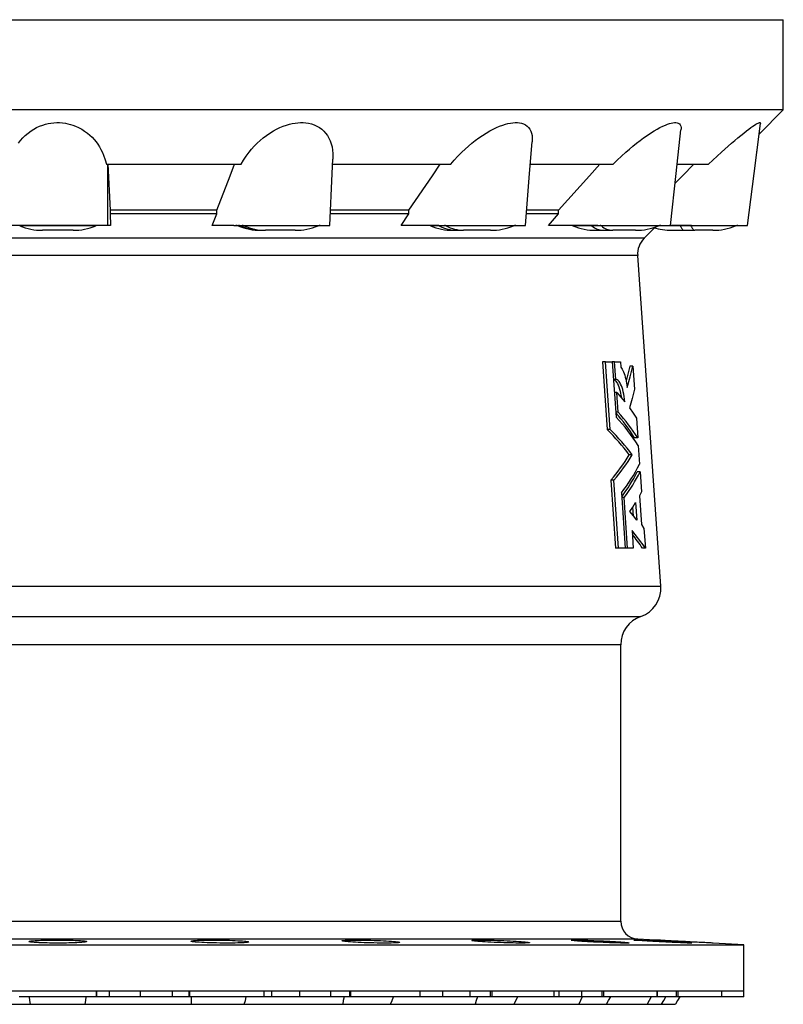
# Model space of a CAD drawing. Extents: x -1282 to 1081, y -526 to 1789.
# Tile 2 of 5: x -818 to -306, y -162 to 499. Entities that reach past the tile are written whole.
import ezdxf

# ---------------------------------------------------------------- set-up
doc = ezdxf.new("R2010")
doc.units = 0
doc.layers.get('0').update_dxf_attribs({"linetype": 'CONTINUOUS'})

msp = doc.modelspace()

# ---------------------------------------------------------------- linework, layer by layer
at = {"color": 7, "linetype": 'CONTINUOUS'}
for p, q in [((-1279.15, 498.6), (-306.15, 498.6)), ((-306.15, 438.1), (-306.15, 498.6)), ((-306.15, 438.1), (-1279.15, 438.1)), ((-322.41, 421.84), (-306.15, 438.1)), ((-760.08, 401.6), (-669.76, 401.6)), ((-759.16, 360.65), (-759.14, 401.6)), ((-759, 401.6), (-757.56, 370.75)), ((-608.34, 401.6), (-529.11, 401.6)), ((-475.71, 401.6), (-420.25, 401.6)), ((-377.3, 401.6), (-356.31, 401.6)), ((-757.56, 370.75), (-757.57, 368.27)), ((-686.09, 370.75), (-757.56, 370.75)), ((-686.08, 368.27), (-686.09, 370.75)), ((-557.29, 370.75), (-609.67, 370.75)), ((-557.27, 368.27), (-557.29, 370.75)), ((-456.87, 370.75), (-478.25, 370.75)), ((-456.86, 368.27), (-456.87, 370.75)), ((-757.57, 368.27), (-757.22, 360.65)), ((-686.08, 368.27), (-757.57, 368.27)), ((-689.04, 360.65), (-686.08, 368.27)), ((-557.27, 368.27), (-609.78, 368.27)), ((-562.48, 360.65), (-557.27, 368.27)), ((-456.86, 368.27), (-478.45, 368.27)), ((-463.69, 360.65), (-456.86, 368.27)), ((-759.16, 360.65), (-826.15, 360.65)), ((-782.42, 357.31), (-802.89, 357.31)), ((-757.22, 360.65), (-759.16, 360.65)), ((-674.53, 360.65), (-689.04, 360.65)), ((-674.53, 360.65), (-610.15, 360.65)), ((-656.38, 357.31), (-655.76, 357.31)), ((-655.76, 357.31), (-653.28, 357.31)), ((-633.43, 357.31), (-653.28, 357.31)), ((-537.17, 360.65), (-562.48, 360.65)), ((-537.17, 360.65), (-479.12, 360.65)), ((-527.53, 357.31), (-525.14, 357.31)), ((-525.14, 357.31), (-520.48, 357.31)), ((-502.4, 357.31), (-520.48, 357.31)), ((-430.62, 360.65), (-463.69, 360.65)), ((-431.9, 357.31), (-426.79, 357.31)), ((-430.62, 360.65), (-381.86, 360.65)), ((-426.79, 357.31), (-420.51, 357.31)), ((-405.16, 357.31), (-420.51, 357.31)), ((-399.44, 351.98), (-392.45, 358.98)), ((-367.73, 360.65), (-381.82, 360.65)), ((-381.02, 357.31), (-372.56, 357.31)), ((-372.56, 357.31), (-365.42, 357.31)), ((-367.73, 360.65), (-330.11, 360.65)), ((-353.41, 357.31), (-365.42, 357.31)), ((-388.29, 118.54), (-403.8, 340.33)), ((-427.4, 269.15), (-424.19, 223.61)), ((-425.38, 269.15), (-427.4, 269.15)), ((-422.18, 223.61), (-425.38, 269.15)), ((-425.38, 269.15), (-420.87, 269.15)), ((-420.87, 269.15), (-418.28, 232.08)), ((-419.24, 269.15), (-420.87, 269.15)), ((-419.24, 269.15), (-415.42, 269.15)), ((-418.41, 257.24), (-419.24, 269.15)), ((-415.42, 269.15), (-415.17, 265.58)), ((-407.07, 266.17), (-409.05, 266.17)), ((-407.07, 266.17), (-406, 250.71)), ((-418.41, 257.24), (-420.04, 257.24)), ((-417.81, 248.62), (-419.44, 248.62)), ((-416.88, 235.28), (-417.81, 248.62)), ((-416.88, 235.28), (-418.5, 235.28)), ((-404.67, 231.35), (-403.75, 218.01)), ((-422.18, 223.61), (-424.19, 223.61)), ((-403.75, 218.01), (-405.73, 218.01)), ((-403.39, 212.87), (-402.54, 200.42)), ((-407.43, 206.65), (-409.42, 206.65)), ((-402.18, 195.28), (-404.16, 195.28)), ((-402.18, 195.28), (-401.26, 181.94)), ((-421.81, 189.68), (-418.6, 144.15)), ((-419.79, 189.68), (-421.81, 189.68)), ((-416.59, 144.15), (-419.79, 189.68)), ((-414.72, 181.22), (-412.13, 144.15)), ((-401.26, 181.94), (-402.62, 179.28)), ((-402.62, 179.28), (-401.28, 159.89)), ((-412.88, 178.01), (-414.5, 178.01)), ((-410.52, 144.15), (-412.88, 178.01)), ((-406.58, 165.63), (-407.01, 171.83)), ((-405.22, 174.67), (-404.41, 162.96)), ((-401.28, 159.89), (-399.57, 157.38)), ((-407.55, 155.86), (-406.74, 144.15)), ((-399.57, 157.38), (-398.65, 144.15)), ((-416.59, 144.15), (-418.6, 144.15)), ((-412.13, 144.15), (-416.59, 144.15)), ((-410.52, 144.15), (-412.13, 144.15)), ((-406.74, 144.15), (-410.52, 144.15)), ((-398.65, 144.15), (-400.63, 144.15)), ((-415.15, -106.14), (-415.15, 79.35)), ((-392.02, -118.74), (-403.78, -118.12)), ((-1252.65, -121.85), (-332.65, -121.85)), ((-332.65, -121.85), (-353.28, -120.77)), ((-332.65, -152.85), (-332.65, -121.85)), ((-911.71, -152.85), (-792.65, -152.85)), ((-766.87, -156.85), (-818.44, -156.85)), ((-792.65, -152.85), (-673.6, -152.85)), ((-766.68, -156.85), (-766.87, -156.85)), ((-758.19, -156.85), (-766.68, -156.85)), ((-737.36, -156.85), (-758.19, -156.85)), ((-737.36, -152.85), (-737.36, -156.85)), ((-715.87, -156.85), (-737.36, -156.85)), ((-704.86, -156.85), (-715.87, -156.85)), ((-704.38, -156.85), (-704.86, -156.85)), ((-654.33, -156.85), (-704.38, -156.85)), ((-673.6, -152.85), (-562.65, -152.85)), ((-654.33, -156.85), (-654.33, -152.85)), ((-649.29, -156.85), (-654.33, -156.85)), ((-630.54, -156.85), (-649.29, -156.85)), ((-630.54, -152.85), (-630.54, -156.85)), ((-609.85, -156.85), (-630.54, -156.85)), ((-597.08, -156.85), (-609.85, -156.85)), ((-596.33, -156.85), (-597.08, -156.85)), ((-549.65, -156.85), (-596.33, -156.85)), ((-562.65, -152.85), (-467.38, -152.85)), ((-549.65, -156.85), (-549.65, -152.85)), ((-534.77, -156.85), (-549.65, -156.85)), ((-534.77, -152.85), (-534.77, -156.85)), ((-516.29, -156.85), (-534.77, -156.85)), ((-502.62, -156.85), (-516.29, -156.85)), ((-501.66, -156.85), (-502.62, -156.85)), ((-459.77, -156.85), (-501.66, -156.85)), ((-467.38, -152.85), (-394.28, -152.85)), ((-459.77, -156.85), (-459.77, -152.85)), ((-456.58, -156.85), (-459.77, -156.85)), ((-456.58, -152.85), (-456.58, -156.85)), ((-441.57, -156.85), (-456.58, -156.85)), ((-427.93, -156.85), (-441.57, -156.85)), ((-426.82, -156.85), (-427.93, -156.85)), ((-390.8, -156.85), (-426.82, -156.85)), ((-394.28, -152.85), (-348.33, -152.85)), ((-390.8, -156.85), (-390.8, -152.85)), ((-390.77, -156.85), (-390.8, -156.85)), ((-378.1, -156.85), (-390.77, -156.85)), ((-376.91, -156.85), (-378.1, -156.85)), ((-347.44, -156.85), (-376.91, -156.85)), ((-348.33, -152.85), (-332.65, -152.85)), ((-347.44, -156.85), (-347.44, -152.85)), ((-332.65, -156.85), (-347.44, -156.85)), ((-332.65, -156.85), (-332.65, -152.85)), ((-882, -161.85), (-811.14, -161.85)), ((-811.14, -161.85), (-774.17, -161.85)), ((-774.17, -161.85), (-703.31, -161.85)), ((-703.31, -161.85), (-667.59, -161.85)), ((-667.59, -161.85), (-601.56, -161.85)), ((-601.56, -161.85), (-569.54, -161.85)), ((-569.54, -161.85), (-512.84, -161.85)), ((-512.84, -161.85), (-486.7, -161.85)), ((-486.7, -161.85), (-443.19, -161.85)), ((-443.19, -161.85), (-424.7, -161.85)), ((-424.7, -161.85), (-397.35, -161.85)), ((-397.35, -161.85), (-387.78, -161.85)), ((-387.78, -161.85), (-378.45, -161.85))]:
    msp.add_line(p, q, dxfattribs=at)
at = {"color": 8, "linetype": 'CONTINUOUS'}
for p, q in [((-767.13, 360.34), (-818.17, 360.34)), ((-670.12, 360.34), (-671.66, 360.34)), ((-667.64, 360.34), (-670.12, 360.34)), ((-618.14, 360.34), (-667.64, 360.34)), ((-536.85, 360.34), (-542.82, 360.34)), ((-532.19, 360.34), (-536.85, 360.34)), ((-487.12, 360.34), (-532.19, 360.34)), ((-434.43, 360.34), (-447.19, 360.34)), ((-428.15, 360.34), (-434.43, 360.34)), ((-389.87, 360.34), (-428.15, 360.34)), ((-375.22, 360.34), (-389.87, 360.34)), ((-368.08, 360.34), (-375.22, 360.34)), ((-338.13, 360.34), (-368.08, 360.34)), ((-399.44, 351.98), (-1185.86, 351.98)), ((-403.8, 340.33), (-1181.51, 340.33)), ((-1197.01, 118.54), (-388.29, 118.54)), ((-1183.61, 98.25), (-401.7, 98.25)), ((-415.15, 79.35), (-1170.15, 79.35)), ((-1170.15, -106.14), (-415.15, -106.14)), ((-403.78, -118.12), (-1181.53, -118.12)), ((-766.87, -152.85), (-766.87, -156.85)), ((-766.68, -152.85), (-766.68, -156.85)), ((-758.19, -152.85), (-758.19, -156.85)), ((-715.87, -152.85), (-715.87, -156.85)), ((-704.86, -152.85), (-704.86, -156.85)), ((-704.38, -152.85), (-704.38, -156.85)), ((-649.29, -152.85), (-649.29, -156.85)), ((-609.85, -152.85), (-609.85, -156.85)), ((-597.08, -152.85), (-597.08, -156.85)), ((-596.33, -152.85), (-596.33, -156.85)), ((-516.29, -152.85), (-516.29, -156.85)), ((-502.62, -152.85), (-502.62, -156.85)), ((-501.66, -152.85), (-501.66, -156.85)), ((-441.57, -152.85), (-441.57, -156.85)), ((-427.93, -152.85), (-427.93, -156.85)), ((-426.82, -152.85), (-426.82, -156.85)), ((-390.77, -152.85), (-390.77, -156.85)), ((-378.1, -152.85), (-378.1, -156.85)), ((-376.91, -152.85), (-376.91, -156.85))]:
    msp.add_line(p, q, dxfattribs=at)
at = {"color": 7, "linetype": 'CONTINUOUS', "flags": 128}
for points in [[(-819.06, 415.68), (-817.6, 417.58), (-816.09, 419.3), (-814.42, 420.95), (-812.56, 422.54), (-810.53, 424.04), (-808.76, 425.16), (-806.88, 426.18), (-804.83, 427.13), (-802.66, 427.94), (-800.92, 428.47), (-799.12, 428.9), (-797.22, 429.24), (-795.29, 429.46), (-793.38, 429.56), (-791.47, 429.55), (-789.51, 429.41), (-787.57, 429.16), (-785.83, 428.82), (-784.13, 428.4), (-782.45, 427.87), (-780.82, 427.27), (-778.64, 426.29), (-776.59, 425.18), (-774.62, 423.93), (-772.79, 422.58), (-771.17, 421.21), (-769.67, 419.77), (-768.29, 418.28), (-766.99, 416.69), (-765.81, 415.06), (-764.73, 413.39), (-763.67, 411.51), (-762.73, 409.6), (-761.9, 407.65), (-760.87, 404.65), (-760.08, 401.6)], [(-669.76, 401.6), (-668.14, 404.35), (-666.34, 407.06), (-664.36, 409.73), (-662.69, 411.76), (-660.9, 413.75), (-658.99, 415.69), (-656.95, 417.58), (-654.89, 419.31), (-652.71, 420.98), (-650.4, 422.56), (-647.99, 424.04), (-645.89, 425.17), (-643.72, 426.21), (-641.47, 427.14), (-639.18, 427.94), (-637.32, 428.47), (-635.45, 428.91), (-633.56, 429.24), (-631.69, 429.46), (-629.84, 429.56), (-628.02, 429.54), (-626.25, 429.41), (-624.55, 429.16), (-622.53, 428.68), (-620.64, 428.05), (-618.9, 427.27), (-617.18, 426.28), (-615.64, 425.15), (-614.26, 423.91), (-613.05, 422.58), (-611.82, 420.91), (-610.78, 419.14), (-609.94, 417.28), (-609.27, 415.36), (-608.76, 413.39), (-608.38, 411.11), (-608.17, 408.79), (-608.13, 406.42), (-608.2, 405.06)], [(-529.11, 401.6), (-526.77, 404.35), (-524.29, 407.06), (-521.67, 409.73), (-519.55, 411.76), (-517.34, 413.75), (-515.04, 415.69), (-512.67, 417.58), (-510.33, 419.31), (-507.91, 420.98), (-505.43, 422.56), (-502.89, 424.04), (-500.75, 425.17), (-498.57, 426.21), (-496.38, 427.14), (-494.2, 427.94), (-492.49, 428.47), (-490.79, 428.91), (-489.12, 429.24), (-487.51, 429.46), (-485.96, 429.56), (-484.49, 429.54), (-483.1, 429.41), (-481.81, 429.16), (-480.35, 428.68), (-479.05, 428.05), (-477.93, 427.27), (-476.91, 426.28), (-476.09, 425.15), (-475.44, 423.91), (-474.97, 422.58), (-474.6, 420.91), (-474.44, 419.14), (-474.46, 417.28), (-474.52, 416.64)], [(-420.25, 401.6), (-417.47, 404.35), (-414.61, 407.06), (-411.67, 409.73), (-409.35, 411.76), (-406.99, 413.75), (-404.58, 415.69), (-402.16, 417.58), (-399.82, 419.31), (-397.46, 420.98), (-395.09, 422.56), (-392.74, 424.04), (-390.81, 425.17), (-388.9, 426.21), (-387.03, 427.14), (-385.23, 427.94), (-383.85, 428.47), (-382.53, 428.91), (-381.29, 429.24), (-380.14, 429.46), (-379.08, 429.56), (-378.12, 429.54), (-377.28, 429.41), (-376.56, 429.16), (-375.83, 428.68), (-375.28, 428.05), (-374.92, 427.27), (-374.73, 426.28), (-374.72, 425.15), (-374.78, 424.74)], [(-356.31, 401.6), (-353.42, 404.35), (-350.53, 407.06), (-347.62, 409.73), (-345.38, 411.76), (-343.15, 413.75), (-340.93, 415.69), (-338.74, 417.58), (-336.69, 419.31), (-334.67, 420.98), (-332.71, 422.56), (-330.83, 424.04), (-329.34, 425.17), (-327.92, 426.21), (-326.6, 427.14), (-325.39, 427.94), (-324.53, 428.47), (-323.75, 428.91), (-323.08, 429.24), (-322.52, 429.46), (-322.07, 429.56), (-321.76, 429.54), (-321.56, 429.41), (-321.49, 429.16), (-321.52, 429.01)], [(-381.85, 360.65), (-378.01, 395.37), (-374.76, 424.74)], [(-330.11, 360.65), (-325.74, 395.37), (-321.5, 429)], [(-479.1, 360.65), (-476.25, 395.37), (-474.5, 416.64)], [(-330.11, 360.65), (-325.74, 395.37), (-322.41, 421.85)], [(-610.12, 360.65), (-608.61, 395.37), (-608.19, 405.06)], [(-686.09, 370.75), (-677.12, 393.9), (-674.13, 401.6)], [(-557.29, 370.75), (-541.48, 393.9), (-536.23, 401.6)], [(-456.87, 370.75), (-436.14, 393.9), (-429.26, 401.6)], [(-378.72, 388.99), (-373.8, 393.9), (-366.11, 401.6)], [(-415.17, 265.58), (-414.69, 264.95), (-414.23, 264.21), (-413.76, 263.33), (-413.32, 262.34), (-412.91, 261.27), (-412.52, 260.11), (-412.15, 258.82), (-411.81, 257.45), (-411.53, 256.16), (-411.28, 254.82), (-411.05, 253.41), (-410.84, 251.96)], [(-409.05, 266.17), (-410.83, 259.06), (-411.56, 256.38)], [(-410.84, 251.96), (-408.85, 259.06), (-407.07, 266.17)], [(-420.04, 257.17), (-419.74, 257.11), (-419.07, 256.73), (-418.49, 256.18), (-417.92, 255.45), (-417.38, 254.54), (-416.87, 253.46), (-416.39, 252.23), (-415.95, 250.86), (-415.56, 249.38), (-415.22, 247.8), (-414.93, 246.14), (-414.79, 245.11)], [(-412.49, 242.32), (-412.66, 244.05), (-412.88, 245.76), (-413.16, 247.41), (-413.48, 248.99), (-413.86, 250.48), (-414.27, 251.85), (-414.73, 253.11), (-415.22, 254.22), (-415.75, 255.17), (-416.3, 255.96), (-416.87, 256.57), (-417.46, 256.98), (-417.93, 257.18), (-418.41, 257.24)], [(-417.81, 248.62), (-415.08, 245.47), (-412.49, 242.32)], [(-406, 250.71), (-407.56, 244.42), (-409.29, 238.14)], [(-409.29, 238.14), (-406.9, 234.75), (-404.67, 231.35)], [(-409.1, 168.64), (-407.09, 171.66), (-405.22, 174.67)], [(-404.41, 162.96), (-406.69, 165.8), (-409.1, 168.64)], [(-806.37, -119.05), (-805.19, -118.99), (-803.92, -118.94), (-802.53, -118.89), (-801.07, -118.85), (-799.6, -118.81), (-798.07, -118.78), (-796.46, -118.76), (-794.82, -118.75), (-793.22, -118.74), (-791.61, -118.74), (-789.96, -118.75), (-788.34, -118.77), (-786.79, -118.79), (-785.27, -118.82), (-783.77, -118.86), (-782.34, -118.9), (-781.01, -118.95), (-779.77, -119.01), (-778.58, -119.07), (-777.5, -119.14), (-776.55, -119.21), (-775.71, -119.28), (-774.97, -119.36), (-774.36, -119.44), (-773.89, -119.53), (-773.55, -119.61), (-773.35, -119.7), (-773.28, -119.78), (-773.35, -119.87), (-773.55, -119.95), (-773.9, -120.03), (-774.39, -120.12), (-774.99, -120.19), (-775.71, -120.27), (-776.58, -120.34), (-777.56, -120.41), (-778.63, -120.47), (-779.78, -120.53), (-781.07, -120.58), (-782.44, -120.63), (-783.85, -120.67), (-785.31, -120.7), (-786.87, -120.73), (-788.47, -120.75), (-790.05, -120.76), (-791.66, -120.77), (-793.31, -120.77), (-794.96, -120.76), (-796.55, -120.75), (-798.11, -120.73), (-799.68, -120.71), (-801.19, -120.67), (-802.61, -120.63), (-803.95, -120.59), (-805.25, -120.54), (-806.46, -120.48), (-807.54, -120.42), (-808.52, -120.35), (-809.41, -120.28), (-810.18, -120.21), (-810.8, -120.13), (-811.3, -120.05), (-811.68, -119.97), (-811.93, -119.88), (-812.02, -119.8), (-811.99, -119.72), (-811.81, -119.63), (-811.5, -119.54), (-811.06, -119.46), (-810.49, -119.38), (-809.78, -119.3), (-808.94, -119.22), (-807.75, -119.13), (-806.37, -119.05)], [(-697.67, -118.88), (-696.05, -118.83), (-694.27, -118.79), (-692.37, -118.76), (-690.36, -118.74), (-688.27, -118.74), (-686.13, -118.75), (-683.96, -118.78), (-681.78, -118.81), (-679.64, -118.86), (-677.55, -118.92), (-675.54, -119), (-673.64, -119.08), (-671.87, -119.17), (-670.24, -119.27), (-668.79, -119.37), (-667.54, -119.48), (-666.48, -119.59), (-665.65, -119.71), (-665.05, -119.82), (-664.69, -119.93), (-664.57, -120.04), (-664.7, -120.15), (-665.08, -120.25), (-665.69, -120.35), (-666.53, -120.43), (-667.59, -120.51), (-668.86, -120.58), (-670.32, -120.64), (-671.96, -120.69), (-673.74, -120.73), (-675.65, -120.76), (-677.67, -120.77), (-679.76, -120.77), (-681.91, -120.76), (-684.08, -120.74), (-686.25, -120.7), (-688.39, -120.66), (-690.48, -120.6), (-692.48, -120.53), (-694.38, -120.45), (-696.14, -120.37), (-697.75, -120.27), (-699.19, -120.17), (-700.44, -120.07), (-701.47, -119.96), (-702.29, -119.85), (-702.88, -119.73), (-703.22, -119.62), (-703.32, -119.51), (-703.18, -119.4), (-702.79, -119.29), (-702.16, -119.19), (-701.31, -119.1), (-700.23, -119.01), (-699.03, -118.94), (-697.67, -118.88)], [(-596.36, -118.78), (-594.74, -118.75), (-592.97, -118.74), (-591.07, -118.74), (-589.06, -118.76), (-586.97, -118.79), (-584.82, -118.83), (-582.66, -118.88), (-580.48, -118.95), (-578.34, -119.02), (-576.25, -119.11), (-574.24, -119.2), (-572.34, -119.3), (-570.56, -119.41), (-568.94, -119.52), (-567.49, -119.63), (-566.23, -119.74), (-565.18, -119.86), (-564.35, -119.97), (-563.75, -120.08), (-563.39, -120.18), (-563.28, -120.28), (-563.41, -120.38), (-563.79, -120.46), (-564.4, -120.54), (-565.24, -120.61), (-566.31, -120.66), (-567.58, -120.71), (-569.04, -120.74), (-570.67, -120.76), (-572.45, -120.77), (-574.36, -120.77), (-576.38, -120.75), (-578.47, -120.73), (-580.62, -120.69), (-582.79, -120.64), (-584.96, -120.58), (-587.1, -120.51), (-589.19, -120.43), (-591.19, -120.34), (-593.09, -120.24), (-594.86, -120.14), (-596.47, -120.03), (-597.9, -119.92), (-599.15, -119.81), (-600.19, -119.69), (-601, -119.58), (-601.58, -119.47), (-601.93, -119.36), (-602.03, -119.26), (-601.88, -119.16), (-601.49, -119.07), (-600.86, -118.99), (-600, -118.92), (-598.92, -118.86), (-597.73, -118.81), (-596.36, -118.78)], [(-509.37, -118.74), (-507.75, -118.75), (-505.97, -118.77), (-504.07, -118.8), (-502.06, -118.85), (-499.97, -118.9), (-497.83, -118.97), (-495.66, -119.05), (-493.48, -119.14), (-491.34, -119.23), (-489.25, -119.34), (-487.23, -119.44), (-485.33, -119.55), (-483.56, -119.67), (-481.93, -119.78), (-480.49, -119.9), (-479.23, -120.01), (-478.18, -120.12), (-477.36, -120.22), (-476.76, -120.32), (-476.41, -120.41), (-476.29, -120.49), (-476.43, -120.56), (-476.81, -120.63), (-477.42, -120.68), (-478.27, -120.72), (-479.34, -120.75), (-480.61, -120.77), (-482.07, -120.77), (-483.7, -120.76), (-485.48, -120.75), (-487.39, -120.71), (-489.41, -120.67), (-491.5, -120.62), (-493.65, -120.55), (-495.83, -120.48), (-497.99, -120.4), (-500.13, -120.31), (-502.23, -120.21), (-504.23, -120.1), (-506.12, -120), (-507.89, -119.88), (-509.5, -119.77), (-510.93, -119.66), (-512.18, -119.54), (-513.21, -119.43), (-514.02, -119.32), (-514.61, -119.22), (-514.95, -119.13), (-515.04, -119.04), (-514.89, -118.96), (-514.5, -118.9), (-513.87, -118.84), (-513, -118.8), (-511.93, -118.76), (-510.73, -118.75), (-509.37, -118.74)], [(-442.61, -118.78), (-440.99, -118.81), (-439.21, -118.86), (-437.31, -118.93), (-435.3, -119), (-433.2, -119.08), (-431.06, -119.17), (-428.89, -119.27), (-426.71, -119.37), (-424.57, -119.48), (-422.48, -119.59), (-420.46, -119.71), (-418.56, -119.82), (-416.79, -119.93), (-415.17, -120.04), (-413.72, -120.15), (-412.47, -120.25), (-411.42, -120.35), (-410.6, -120.44), (-410.01, -120.52), (-409.66, -120.59), (-409.55, -120.64), (-409.69, -120.69), (-410.07, -120.73), (-410.68, -120.76), (-411.53, -120.77), (-412.6, -120.77), (-413.87, -120.76), (-415.34, -120.74), (-416.97, -120.7), (-418.75, -120.65), (-420.67, -120.6), (-422.69, -120.53), (-424.78, -120.45), (-426.92, -120.37), (-429.1, -120.27), (-431.27, -120.17), (-433.41, -120.07), (-435.5, -119.96), (-437.51, -119.85), (-439.4, -119.73), (-441.17, -119.62), (-442.78, -119.5), (-444.21, -119.39), (-445.45, -119.29), (-446.48, -119.19), (-447.29, -119.1), (-447.87, -119.01), (-448.2, -118.94), (-448.29, -118.88), (-448.14, -118.82), (-447.75, -118.78), (-447.11, -118.76), (-446.25, -118.74), (-445.17, -118.74), (-443.97, -118.75), (-442.61, -118.78)], [(-400.65, -118.88), (-399.02, -118.95), (-397.24, -119.02), (-395.34, -119.11), (-393.33, -119.2), (-391.23, -119.3), (-389.08, -119.41), (-386.91, -119.52), (-384.73, -119.63), (-382.59, -119.75), (-380.5, -119.86), (-378.48, -119.97), (-376.58, -120.08), (-374.81, -120.19), (-373.19, -120.29), (-371.74, -120.38), (-370.5, -120.46), (-369.45, -120.54), (-368.63, -120.61), (-368.05, -120.66), (-367.7, -120.71), (-367.59, -120.74), (-367.73, -120.76), (-368.11, -120.77), (-368.73, -120.77), (-369.58, -120.75), (-370.65, -120.73), (-371.93, -120.69), (-373.39, -120.64), (-375.03, -120.58), (-376.81, -120.5), (-378.72, -120.42), (-380.74, -120.34), (-382.84, -120.24), (-384.98, -120.14), (-387.16, -120.03), (-389.33, -119.92), (-391.48, -119.81), (-393.57, -119.69), (-395.57, -119.58), (-397.46, -119.47), (-399.23, -119.36), (-400.84, -119.26), (-402.27, -119.16), (-403.51, -119.07), (-404.54, -118.99), (-405.34, -118.92), (-405.91, -118.86), (-406.25, -118.81), (-406.34, -118.77), (-406.18, -118.75), (-405.78, -118.74), (-405.15, -118.75), (-404.28, -118.76), (-403.2, -118.79), (-402.01, -118.83), (-400.65, -118.88)], [(-353.28, -120.77), (-353.28, -120.77), (-353.36, -120.77), (-353.57, -120.76), (-353.93, -120.74), (-354.42, -120.71), (-355.03, -120.68), (-355.76, -120.65), (-356.63, -120.6), (-357.62, -120.55), (-358.68, -120.5), (-359.84, -120.44), (-361.13, -120.37), (-362.5, -120.3), (-363.91, -120.23), (-365.37, -120.16), (-366.93, -120.08), (-368.53, -119.99), (-370.12, -119.91), (-371.73, -119.83), (-373.39, -119.74), (-375.04, -119.65), (-376.63, -119.57), (-378.19, -119.49), (-379.76, -119.4), (-381.28, -119.32), (-382.69, -119.25), (-384.03, -119.18), (-385.33, -119.11), (-386.54, -119.04), (-387.61, -118.98), (-388.59, -118.93), (-389.47, -118.88), (-390.23, -118.84), (-390.85, -118.81), (-391.34, -118.78), (-391.71, -118.76), (-391.94, -118.75), (-392.03, -118.74), (-392.02, -118.74)], [(-811.8, -156.85), (-811.53, -159.36), (-811.14, -161.85)], [(-774.17, -161.85), (-773.78, -159.36), (-773.5, -156.85)], [(-703.21, -156.85), (-703.31, -159.36), (-703.31, -161.85)], [(-667.59, -161.85), (-666.85, -159.36), (-666.21, -156.85)], [(-600.71, -156.85), (-601.19, -159.36), (-601.56, -161.85)], [(-569.54, -161.85), (-568.5, -159.36), (-567.54, -156.85)], [(-511.29, -156.85), (-512.11, -159.36), (-512.84, -161.85)], [(-486.7, -161.85), (-485.42, -159.36), (-484.21, -156.85)], [(-441.04, -156.85), (-442.15, -159.36), (-443.19, -161.85)], [(-424.7, -161.85), (-423.27, -159.36), (-421.89, -156.85)], [(-394.76, -156.85), (-396.07, -159.36), (-397.35, -161.85)], [(-387.78, -161.85), (-386.31, -159.36), (-384.85, -156.85)], [(-375.59, -156.85), (-377.03, -159.36), (-378.45, -161.85)]]:
    msp.add_lwpolyline(points, dxfattribs=at)
at = {"color": 8, "linetype": 'CONTINUOUS', "flags": 128}
for points in [[(-375.22, 360.34), (-374.94, 359.71), (-374.65, 359.15), (-374.36, 358.67), (-374.06, 358.25), (-373.77, 357.91), (-373.47, 357.65), (-373.17, 357.46), (-372.87, 357.35), (-372.56, 357.31)], [(-368.08, 360.34), (-367.8, 359.71), (-367.51, 359.15), (-367.22, 358.67), (-366.92, 358.25), (-366.63, 357.91), (-366.33, 357.65), (-366.03, 357.46), (-365.73, 357.35), (-365.42, 357.31)]]:
    msp.add_lwpolyline(points, dxfattribs=at)
at = {"color": 7, "linetype": 'CONTINUOUS'}
for centre, radius, start, end in [((-802.89, 397.31), 40, 247.53373, 270), ((-782.42, 397.31), 40, 270, 292.46627), ((-765.6, 356.65), 4, 90, 112.46627), ((-673.19, 356.65), 4, 67.53373, 90), ((-656.38, 397.31), 40, 247.53373, 270), ((-633.43, 397.31), 40, 270, 292.46627), ((-616.61, 356.65), 4, 90, 112.46627), ((-544.35, 356.65), 4, 67.53373, 90), ((-527.53, 397.31), 40, 247.53373, 270), ((-502.4, 397.31), 40, 270, 292.46627), ((-485.59, 356.65), 4, 90, 112.46627), ((-448.72, 356.65), 4, 67.53373, 90), ((-431.9, 397.31), 40, 247.53373, 270), ((-405.16, 397.31), 40, 270, 292.46627), ((-381.02, 397.31), 40, 252.44124, 270), ((-388.34, 356.65), 4, 90, 112.46627), ((-353.41, 397.31), 40, 270, 292.46627), ((-336.6, 356.65), 4, 90, 112.46627), ((-388.84, 341.38), 15, 135, 184), ((-514.69, 148.63), 129.17, 32.48721, 41.84601), ((-515.2, 141.59), 132.6, 32.5221, 43.03709), ((-513.44, 148.23), 130, 32.46407, 42.03553), ((-529.1, 117.32), 149.35, 36.7357, 45.37464), ((-527.5, 117.19), 149.73, 36.68765, 45.2962), ((-515.54, 271.14), 124.18, 319.00878, 328.7127), ((-513.89, 271.2), 124.5, 319.09722, 328.76704), ((-501.78, 249.94), 110.91, 321.71282, 333.48432), ((-501.08, 243.53), 108.27, 323.06905, 333.53275), ((-499.74, 243.8), 108.95, 322.86027, 333.55878), ((-496.64, 78.93), 117.71, 33.64604, 40.80943), ((-496.41, 80.41), 115.05, 33.64076, 39.26601), ((-408.24, 117.15), 20, 289.10202, 4), ((-395.15, 79.35), 20, 109.10202, 180), ((-403.15, -106.14), 12, 180, 267)]:
    msp.add_arc(centre, radius, start, end, dxfattribs=at)
at = {"color": 8, "linetype": 'CONTINUOUS'}
for centre, radius, start, end in [((-671.56, 357.08), 3.56, 66.1786, 89.95345), ((-655.73, 392.94), 35.63, 246.17703, 269.95501), ((-669.08, 357.08), 3.56, 66.1786, 89.95345), ((-653.25, 392.94), 35.63, 246.17703, 269.95501), ((-538.03, 358.19), 2.46, 61.22313, 89.70764), ((-525.02, 381.88), 24.57, 241.21348, 269.71729), ((-533.37, 358.19), 2.46, 61.22313, 89.70764), ((-520.36, 381.88), 24.57, 241.21348, 269.71729), ((-435.23, 359.45), 1.2, 48.33571, 88.33708), ((-426.45, 369.3), 11.99, 228.28375, 268.38904), ((-428.95, 359.45), 1.2, 48.33571, 88.33708), ((-420.17, 369.3), 11.99, 228.28375, 268.38904), ((-375.61, 360.27), 0.403, 11.13625, 71.19232), ((-368.47, 360.27), 0.403, 11.13625, 71.19232)]:
    msp.add_arc(centre, radius, start, end, dxfattribs=at)

doc.saveas('drawing.dxf')
